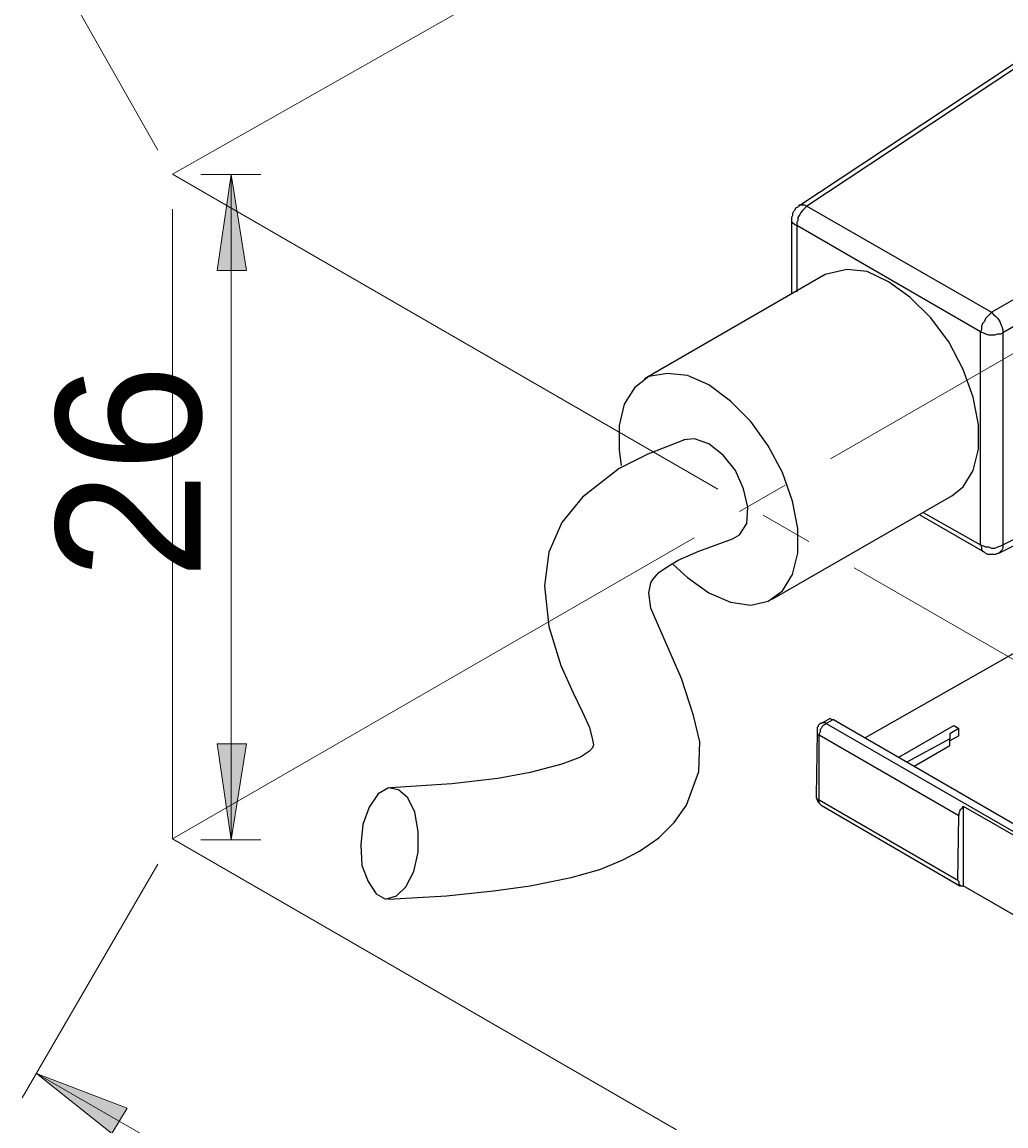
# Model space of a CAD drawing. Header units: millimetres. Extents: x 83 to 342, y -217 to -63.
# Tile 23 of 43: x 212 to 235, y -189 to -162. Entities that reach past the tile are written whole.
import ezdxf

# ---------------------------------------------------------------- set-up
doc = ezdxf.new("R2010")
doc.units = ezdxf.units.MM
doc.header["$MEASUREMENT"] = 0
for name, pattern in [('AI-Linetype-1', [19.05, 15.24, -1.27, 1.27, -1.27]), ('AI-Linetype-2', [19.05, 15.24, -1.27, 1.27, -1.27]), ('AI-Linetype-6', [19.05, 15.24, -1.27, 1.27, -1.27]), ('AI-Linetype-7', [19.05, 15.24, -1.27, 1.27, -1.27]), ('AI-Linetype-9', [19.05, 15.24, -1.27, 1.27, -1.27])]:
    doc.linetypes.add(name, pattern=pattern)
doc.layers.add('Capa 1', color=7, linetype='Continuous', lineweight=0)

msp = doc.modelspace()

# ---------------------------------------------------------------- hatches: boundary and pattern name
at = {"layer": 'Capa 1', "true_color": 0x010101, "transparency": 33554687}
h = msp.add_hatch(color=18, dxfattribs=at)
h.dxf.hatch_style = 2
edge = h.paths.add_edge_path()
edge.add_spline(control_points=[(216.569, -181.613), (216.569, -181.613), (216.224, -179.292), (216.224, -179.292), (216.224, -179.292), (216.94, -179.292), (216.94, -179.292)], knot_values=[0, 0, 0, 0, 1, 1, 1, 2, 2, 2, 2], degree=3, periodic=0)
edge.add_line((216.94, -179.292), (216.569, -181.613))
edge = h.paths.add_edge_path()
edge.add_spline(control_points=[(216.569, -165.513), (216.569, -165.513), (216.94, -167.834), (216.94, -167.834), (216.94, -167.834), (216.224, -167.834), (216.224, -167.834)], knot_values=[0, 0, 0, 0, 1, 1, 1, 2, 2, 2, 2], degree=3, periodic=0)
edge.add_line((216.224, -167.834), (216.569, -165.513))
h = msp.add_hatch(color=18, dxfattribs=at)
h.dxf.hatch_style = 2
edge = h.paths.add_edge_path()
edge.add_spline(control_points=[(257.044, -213.346), (257.044, -213.346), (254.871, -212.506), (254.871, -212.506), (254.871, -212.506), (255.216, -211.889), (255.216, -211.889)], knot_values=[0, 0, 0, 0, 1, 1, 1, 2, 2, 2, 2], degree=3, periodic=0)
edge.add_line((255.216, -211.889), (257.044, -213.346))
edge = h.paths.add_edge_path()
edge.add_spline(control_points=[(211.853, -187.269), (211.853, -187.269), (214.051, -188.108), (214.051, -188.108), (214.051, -188.108), (213.68, -188.725), (213.68, -188.725)], knot_values=[0, 0, 0, 0, 1, 1, 1, 2, 2, 2, 2], degree=3, periodic=0)
edge.add_line((213.68, -188.725), (211.853, -187.269))

# ---------------------------------------------------------------- linework, layer by layer
at = {"layer": 'Capa 1', "color": 8, "linetype": 'AI-Linetype-1', "lineweight": 18, "true_color": 0x808181}
msp.add_line((293.761, -120.913), (215.143, -165.505), dxfattribs=at)
at = {"layer": 'Capa 1', "color": 8, "linetype": 'AI-Linetype-7', "lineweight": 18, "true_color": 0x808181}
msp.add_line((293.761, -136.204), (215.143, -181.589), dxfattribs=at)
at = {"layer": 'Capa 1', "color": 8, "linetype": 'AI-Linetype-2', "lineweight": 18, "true_color": 0x808181}
msp.add_line((215.143, -165.505), (260.335, -191.593), dxfattribs=at)
at = {"layer": 'Capa 1', "color": 8, "linetype": 'AI-Linetype-9', "lineweight": 18, "true_color": 0x808181}
msp.add_line((215.143, -181.589), (215.143, -165.505), dxfattribs=at)
at = {"layer": 'Capa 1', "color": 8, "linetype": 'AI-Linetype-6', "lineweight": 18, "true_color": 0x808181}
msp.add_line((260.335, -207.678), (215.144, -181.589), dxfattribs=at)
at = {"layer": 'Capa 1', "color": 18, "lineweight": 18, "true_color": 0x010101}
for points in [[(214.791, -164.92), (214.791, -164.92), (212.445, -160.771), (212.445, -160.771)], [(215.829, -165.513), (215.829, -165.513), (217.286, -165.513), (217.286, -165.513)], [(216.569, -181.613), (216.569, -181.613), (216.569, -165.513), (216.569, -165.513)], [(215.829, -181.613), (215.829, -181.613), (217.286, -181.613), (217.286, -181.613)], [(214.791, -182.206), (214.791, -182.206), (211.507, -187.861), (211.507, -187.861)], [(257.044, -213.346), (257.044, -213.346), (211.853, -187.269), (211.853, -187.269)]]:
    msp.add_open_spline(points, degree=3, dxfattribs=at)
at = {"layer": 'Capa 1', "color": 18, "lineweight": 25, "true_color": 0x010101}
for points in [[(236.35, -162.278), (236.35, -162.278), (230.3, -166.278), (230.3, -166.278)], [(236.547, -162.278), (236.547, -162.278), (230.497, -166.278), (230.497, -166.278)], [(234.967, -168.846), (234.967, -168.846), (241.461, -165.118), (241.461, -165.118)], [(241.733, -165.587), (241.733, -165.587), (235.238, -169.34), (235.238, -169.34)], [(230.497, -166.278), (230.497, -166.278), (234.967, -168.846), (234.967, -168.846)], [(230.127, -166.599), (230.127, -166.599), (230.127, -168.402), (230.127, -168.402)], [(234.695, -169.316), (234.695, -169.316), (230.25, -166.747), (230.25, -166.747)], [(230.25, -166.747), (230.25, -166.747), (230.25, -168.353), (230.25, -168.353)], [(230.942, -167.933), (230.942, -167.933), (226.571, -170.452), (226.571, -170.452)], [(234.695, -174.477), (234.695, -174.477), (234.695, -169.316), (234.695, -169.316)], [(235.238, -169.34), (235.238, -169.34), (235.238, -174.477), (235.238, -174.477)], [(235.238, -174.477), (235.238, -174.477), (241.733, -171.242), (241.733, -171.242)], [(235.14, -174.674), (235.14, -174.674), (241.634, -171.415), (241.634, -171.415)], [(229.658, -175.786), (229.658, -175.786), (234.004, -173.291), (234.004, -173.291)], [(233.214, -173.736), (233.214, -173.736), (234.794, -174.65), (234.794, -174.65)], [(233.312, -173.687), (233.312, -173.687), (234.695, -174.477), (234.695, -174.477)], [(238.128, -175.613), (238.128, -175.613), (231.905, -179.144), (231.905, -179.144)], [(231.016, -178.7), (231.016, -178.7), (230.843, -178.798), (230.843, -178.798)], [(231.139, -178.7), (231.139, -178.7), (230.966, -178.798), (230.966, -178.798)], [(231.139, -178.7), (231.139, -178.7), (241.684, -184.799), (241.684, -184.799)], [(230.744, -178.996), (230.744, -178.996), (230.719, -180.552), (230.719, -180.552)], [(230.966, -178.798), (230.966, -178.798), (241.536, -184.898), (241.536, -184.898)], [(232.72, -179.613), (232.72, -179.613), (234.053, -178.848), (234.053, -178.848)], [(234.177, -178.922), (234.177, -178.922), (233.954, -179.045), (233.954, -179.045)], [(234.053, -178.848), (234.053, -178.848), (234.177, -178.922), (234.177, -178.922)], [(234.177, -179.095), (234.177, -179.095), (234.177, -178.922), (234.177, -178.922)], [(230.793, -179.07), (230.793, -179.07), (234.177, -181.021), (234.177, -181.021)], [(230.793, -180.65), (230.793, -180.65), (230.793, -179.07), (230.793, -179.07)], [(233.954, -179.169), (233.954, -179.169), (232.917, -179.737), (232.917, -179.737)], [(233.954, -179.045), (233.954, -179.045), (233.954, -179.169), (233.954, -179.169)], [(234.177, -179.095), (234.177, -179.095), (233.954, -179.218), (233.954, -179.218)], [(233.954, -179.342), (233.954, -179.342), (233.954, -179.169), (233.954, -179.169)], [(233.954, -179.342), (233.954, -179.342), (233.09, -179.835), (233.09, -179.835)], [(234.152, -182.601), (234.152, -182.601), (230.793, -180.65), (230.793, -180.65)], [(230.843, -180.774), (230.843, -180.774), (234.201, -182.725), (234.201, -182.725)], [(234.275, -180.799), (234.275, -180.799), (238.375, -183.145), (238.375, -183.145)], [(234.275, -180.799), (234.275, -180.799), (234.275, -182.725), (234.275, -182.725)], [(234.152, -182.601), (234.152, -182.601), (234.177, -181.021), (234.177, -181.021)], [(238.251, -185.021), (238.251, -185.021), (234.275, -182.725), (234.275, -182.725)]]:
    msp.add_open_spline(points, degree=3, dxfattribs=at)
at = {"layer": 'Capa 1', "color": 18, "lineweight": 18, "true_color": 0x010101}
for points in [[(216.569, -165.513), (216.569, -165.513), (216.94, -167.834), (216.94, -167.834), (216.94, -167.834), (216.224, -167.834), (216.224, -167.834), (216.224, -167.834), (216.569, -165.513), (216.569, -165.513)], [(216.569, -181.613), (216.569, -181.613), (216.224, -179.292), (216.224, -179.292), (216.224, -179.292), (216.94, -179.292), (216.94, -179.292), (216.94, -179.292), (216.569, -181.613), (216.569, -181.613)], [(211.853, -187.269), (211.853, -187.269), (214.051, -188.108), (214.051, -188.108), (214.051, -188.108), (213.68, -188.725), (213.68, -188.725), (213.68, -188.725), (211.853, -187.269), (211.853, -187.269)]]:
    msp.add_open_spline(points, degree=3, knots=[0, 0, 0, 0, 1, 1, 1, 2, 2, 2, 3, 3, 3, 3], dxfattribs=at)
at = {"layer": 'Capa 1'}
for points in [[(216.569, -165.513), (216.569, -165.513), (216.94, -167.834), (216.94, -167.834), (216.94, -167.834), (216.224, -167.834), (216.224, -167.834)], [(216.569, -181.613), (216.569, -181.613), (216.224, -179.292), (216.224, -179.292), (216.224, -179.292), (216.94, -179.292), (216.94, -179.292)], [(211.853, -187.269), (211.853, -187.269), (214.051, -188.108), (214.051, -188.108), (214.051, -188.108), (213.68, -188.725), (213.68, -188.725)]]:
    msp.add_open_spline(points, degree=3, knots=[0, 0, 0, 0, 1, 1, 1, 2, 2, 2, 2], dxfattribs=at)
at = {"layer": 'Capa 1', "color": 18, "lineweight": 25, "true_color": 0x010101}
for points, knots in [([(230.3, -166.278), (230.3, -166.278), (230.275, -166.303), (230.275, -166.303), (230.275, -166.303), (230.225, -166.328), (230.225, -166.328), (230.225, -166.328), (230.201, -166.377), (230.201, -166.377), (230.201, -166.377), (230.176, -166.402), (230.176, -166.402), (230.176, -166.402), (230.151, -166.451), (230.151, -166.451), (230.151, -166.451), (230.151, -166.5), (230.151, -166.5), (230.151, -166.5), (230.127, -166.55), (230.127, -166.55), (230.127, -166.55), (230.127, -166.599), (230.127, -166.599)], [0, 0, 0, 0, 1, 1, 1, 2, 2, 2, 3, 3, 3, 4, 4, 4, 5, 5, 5, 6, 6, 6, 7, 7, 7, 8, 8, 8, 8]), ([(230.497, -166.278), (230.497, -166.278), (230.448, -166.328), (230.448, -166.328), (230.448, -166.328), (230.398, -166.377), (230.398, -166.377), (230.398, -166.377), (230.349, -166.426), (230.349, -166.426), (230.349, -166.426), (230.324, -166.476), (230.324, -166.476), (230.324, -166.476), (230.275, -166.55), (230.275, -166.55), (230.275, -166.55), (230.275, -166.624), (230.275, -166.624), (230.275, -166.624), (230.25, -166.673), (230.25, -166.673), (230.25, -166.673), (230.25, -166.747), (230.25, -166.747)], [0, 0, 0, 0, 1, 1, 1, 2, 2, 2, 3, 3, 3, 4, 4, 4, 5, 5, 5, 6, 6, 6, 7, 7, 7, 8, 8, 8, 8]), ([(230.497, -166.278), (230.497, -166.278), (230.448, -166.254), (230.448, -166.254), (230.448, -166.254), (230.398, -166.254), (230.398, -166.254), (230.398, -166.254), (230.349, -166.254), (230.349, -166.254), (230.349, -166.254), (230.3, -166.254), (230.3, -166.254), (230.3, -166.254), (230.3, -166.278), (230.3, -166.278)], [0, 0, 0, 0, 1, 1, 1, 2, 2, 2, 3, 3, 3, 4, 4, 4, 5, 5, 5, 5]), ([(230.127, -166.599), (230.127, -166.599), (230.127, -166.599), (230.127, -166.599), (230.127, -166.599), (230.127, -166.649), (230.127, -166.649), (230.127, -166.649), (230.151, -166.673), (230.151, -166.673), (230.151, -166.673), (230.201, -166.723), (230.201, -166.723), (230.201, -166.723), (230.25, -166.747), (230.25, -166.747)], [0, 0, 0, 0, 1, 1, 1, 2, 2, 2, 3, 3, 3, 4, 4, 4, 5, 5, 5, 5]), ([(232.473, -168.106), (232.473, -168.106), (231.954, -167.859), (231.954, -167.859), (231.954, -167.859), (231.46, -167.809), (231.46, -167.809), (231.46, -167.809), (231.04, -167.908), (231.04, -167.908), (231.04, -167.908), (230.942, -167.933), (230.942, -167.933)], [0, 0, 0, 0, 1, 1, 1, 2, 2, 2, 3, 3, 3, 4, 4, 4, 4]), ([(234.004, -173.291), (234.004, -173.291), (234.275, -173.069), (234.275, -173.069), (234.275, -173.069), (234.522, -172.674), (234.522, -172.674), (234.522, -172.674), (234.646, -172.156), (234.646, -172.156), (234.646, -172.156), (234.646, -171.563), (234.646, -171.563), (234.646, -171.563), (234.522, -170.896), (234.522, -170.896), (234.522, -170.896), (234.275, -170.229), (234.275, -170.229), (234.275, -170.229), (233.93, -169.563), (233.93, -169.563), (233.93, -169.563), (233.485, -168.97), (233.485, -168.97), (233.485, -168.97), (232.991, -168.476), (232.991, -168.476), (232.991, -168.476), (232.473, -168.106), (232.473, -168.106)], [0, 0, 0, 0, 1, 1, 1, 2, 2, 2, 3, 3, 3, 4, 4, 4, 5, 5, 5, 6, 6, 6, 7, 7, 7, 8, 8, 8, 9, 9, 9, 10, 10, 10, 10]), ([(234.967, -168.846), (234.967, -168.846), (234.917, -168.896), (234.917, -168.896), (234.917, -168.896), (234.868, -168.945), (234.868, -168.945), (234.868, -168.945), (234.819, -168.995), (234.819, -168.995), (234.819, -168.995), (234.794, -169.069), (234.794, -169.069), (234.794, -169.069), (234.745, -169.118), (234.745, -169.118), (234.745, -169.118), (234.72, -169.192), (234.72, -169.192), (234.72, -169.192), (234.72, -169.266), (234.72, -169.266), (234.72, -169.266), (234.695, -169.316), (234.695, -169.316)], [0, 0, 0, 0, 1, 1, 1, 2, 2, 2, 3, 3, 3, 4, 4, 4, 5, 5, 5, 6, 6, 6, 7, 7, 7, 8, 8, 8, 8]), ([(234.967, -168.846), (234.967, -168.846), (235.016, -168.896), (235.016, -168.896), (235.016, -168.896), (235.066, -168.945), (235.066, -168.945), (235.066, -168.945), (235.115, -168.995), (235.115, -168.995), (235.115, -168.995), (235.164, -169.069), (235.164, -169.069), (235.164, -169.069), (235.189, -169.143), (235.189, -169.143), (235.189, -169.143), (235.214, -169.192), (235.214, -169.192), (235.214, -169.192), (235.238, -169.266), (235.238, -169.266), (235.238, -169.266), (235.238, -169.34), (235.238, -169.34)], [0, 0, 0, 0, 1, 1, 1, 2, 2, 2, 3, 3, 3, 4, 4, 4, 5, 5, 5, 6, 6, 6, 7, 7, 7, 8, 8, 8, 8]), ([(234.695, -169.316), (234.695, -169.316), (234.769, -169.34), (234.769, -169.34), (234.769, -169.34), (234.819, -169.365), (234.819, -169.365), (234.819, -169.365), (234.893, -169.39), (234.893, -169.39), (234.893, -169.39), (234.967, -169.39), (234.967, -169.39), (234.967, -169.39), (235.041, -169.39), (235.041, -169.39), (235.041, -169.39), (235.115, -169.365), (235.115, -169.365), (235.115, -169.365), (235.189, -169.365), (235.189, -169.365), (235.189, -169.365), (235.238, -169.34), (235.238, -169.34)], [0, 0, 0, 0, 1, 1, 1, 2, 2, 2, 3, 3, 3, 4, 4, 4, 5, 5, 5, 6, 6, 6, 7, 7, 7, 8, 8, 8, 8]), ([(228.126, -170.6), (228.126, -170.6), (227.608, -170.378), (227.608, -170.378), (227.608, -170.378), (227.114, -170.328), (227.114, -170.328), (227.114, -170.328), (226.669, -170.402), (226.669, -170.402), (226.669, -170.402), (226.324, -170.674), (226.324, -170.674), (226.324, -170.674), (226.077, -171.069), (226.077, -171.069), (226.077, -171.069), (225.953, -171.588), (225.953, -171.588), (225.953, -171.588), (225.953, -172.18), (225.953, -172.18), (225.953, -172.18), (226.003, -172.551), (226.003, -172.551)], [0, 0, 0, 0, 1, 1, 1, 2, 2, 2, 3, 3, 3, 4, 4, 4, 5, 5, 5, 6, 6, 6, 7, 7, 7, 8, 8, 8, 8]), ([(227.262, -174.946), (227.262, -174.946), (227.608, -175.267), (227.608, -175.267), (227.608, -175.267), (228.126, -175.637), (228.126, -175.637), (228.126, -175.637), (228.645, -175.86), (228.645, -175.86), (228.645, -175.86), (229.139, -175.934), (229.139, -175.934), (229.139, -175.934), (229.559, -175.835), (229.559, -175.835), (229.559, -175.835), (229.904, -175.588), (229.904, -175.588), (229.904, -175.588), (230.151, -175.193), (230.151, -175.193), (230.151, -175.193), (230.275, -174.674), (230.275, -174.674), (230.275, -174.674), (230.275, -174.082), (230.275, -174.082), (230.275, -174.082), (230.151, -173.415), (230.151, -173.415), (230.151, -173.415), (229.904, -172.723), (229.904, -172.723), (229.904, -172.723), (229.559, -172.081), (229.559, -172.081), (229.559, -172.081), (229.139, -171.489), (229.139, -171.489), (229.139, -171.489), (228.645, -170.995), (228.645, -170.995), (228.645, -170.995), (228.126, -170.6), (228.126, -170.6)], [0, 0, 0, 0, 1, 1, 1, 2, 2, 2, 3, 3, 3, 4, 4, 4, 5, 5, 5, 6, 6, 6, 7, 7, 7, 8, 8, 8, 9, 9, 9, 10, 10, 10, 11, 11, 11, 12, 12, 12, 13, 13, 13, 14, 14, 14, 15, 15, 15, 15]), ([(227.534, -171.933), (227.534, -171.933), (226.645, -172.279), (226.645, -172.279), (226.645, -172.279), (225.953, -172.625), (225.953, -172.625), (225.953, -172.625), (225.064, -173.316), (225.064, -173.316), (225.064, -173.316), (224.57, -173.934), (224.57, -173.934), (224.57, -173.934), (224.249, -174.65), (224.249, -174.65), (224.249, -174.65), (224.151, -175.465), (224.151, -175.465), (224.151, -175.465), (224.249, -176.452), (224.249, -176.452), (224.249, -176.452), (224.546, -177.391), (224.546, -177.391), (224.546, -177.391), (224.842, -178.058), (224.842, -178.058), (224.842, -178.058), (225.064, -178.527), (225.064, -178.527), (225.064, -178.527), (225.237, -178.897), (225.237, -178.897), (225.237, -178.897), (225.311, -179.193), (225.311, -179.193), (225.311, -179.193), (225.336, -179.317), (225.336, -179.317), (225.336, -179.317), (225.311, -179.391), (225.311, -179.391), (225.311, -179.391), (225.237, -179.465), (225.237, -179.465), (225.237, -179.465), (225.015, -179.613), (225.015, -179.613), (225.015, -179.613), (224.57, -179.786), (224.57, -179.786), (224.57, -179.786), (223.805, -179.984), (223.805, -179.984), (223.805, -179.984), (223.015, -180.132), (223.015, -180.132), (223.015, -180.132), (221.903, -180.255), (221.903, -180.255), (221.903, -180.255), (220.422, -180.354), (220.422, -180.354)], [0, 0, 0, 0, 1, 1, 1, 2, 2, 2, 3, 3, 3, 4, 4, 4, 5, 5, 5, 6, 6, 6, 7, 7, 7, 8, 8, 8, 9, 9, 9, 10, 10, 10, 11, 11, 11, 12, 12, 12, 13, 13, 13, 14, 14, 14, 15, 15, 15, 16, 16, 16, 17, 17, 17, 18, 18, 18, 19, 19, 19, 20, 20, 20, 21, 21, 21, 21]), ([(228.126, -172.032), (228.126, -172.032), (227.781, -171.909), (227.781, -171.909), (227.781, -171.909), (227.509, -171.933), (227.509, -171.933)], [0, 0, 0, 0, 1, 1, 1, 2, 2, 2, 2]), ([(228.694, -174.329), (228.694, -174.329), (228.867, -174.23), (228.867, -174.23), (228.867, -174.23), (229.04, -173.958), (229.04, -173.958), (229.04, -173.958), (229.065, -173.563), (229.065, -173.563), (229.065, -173.563), (228.966, -173.119), (228.966, -173.119), (228.966, -173.119), (228.769, -172.674), (228.769, -172.674), (228.769, -172.674), (228.472, -172.304), (228.472, -172.304), (228.472, -172.304), (228.126, -172.032), (228.126, -172.032)], [0, 0, 0, 0, 1, 1, 1, 2, 2, 2, 3, 3, 3, 4, 4, 4, 5, 5, 5, 6, 6, 6, 7, 7, 7, 7]), ([(220.372, -183.046), (220.372, -183.046), (221.78, -182.972), (221.78, -182.972), (221.78, -182.972), (222.916, -182.848), (222.916, -182.848), (222.916, -182.848), (223.805, -182.725), (223.805, -182.725), (223.805, -182.725), (224.793, -182.527), (224.793, -182.527), (224.793, -182.527), (225.484, -182.33), (225.484, -182.33), (225.484, -182.33), (226.027, -182.107), (226.027, -182.107), (226.027, -182.107), (226.447, -181.885), (226.447, -181.885), (226.447, -181.885), (226.916, -181.564), (226.916, -181.564), (226.916, -181.564), (227.287, -181.194), (227.287, -181.194), (227.287, -181.194), (227.583, -180.774), (227.583, -180.774), (227.583, -180.774), (227.88, -179.959), (227.88, -179.959), (227.88, -179.959), (227.904, -179.243), (227.904, -179.243), (227.904, -179.243), (227.756, -178.601), (227.756, -178.601), (227.756, -178.601), (227.46, -177.712), (227.46, -177.712), (227.46, -177.712), (227.04, -176.749), (227.04, -176.749), (227.04, -176.749), (226.719, -176.008), (226.719, -176.008), (226.719, -176.008), (226.669, -175.637), (226.669, -175.637), (226.669, -175.637), (226.719, -175.39), (226.719, -175.39), (226.719, -175.39), (226.768, -175.316), (226.768, -175.316), (226.768, -175.316), (226.916, -175.144), (226.916, -175.144), (226.916, -175.144), (227.089, -175.02), (227.089, -175.02), (227.089, -175.02), (227.386, -174.847), (227.386, -174.847), (227.386, -174.847), (227.88, -174.625), (227.88, -174.625), (227.88, -174.625), (228.694, -174.329), (228.694, -174.329)], [0, 0, 0, 0, 1, 1, 1, 2, 2, 2, 3, 3, 3, 4, 4, 4, 5, 5, 5, 6, 6, 6, 7, 7, 7, 8, 8, 8, 9, 9, 9, 10, 10, 10, 11, 11, 11, 12, 12, 12, 13, 13, 13, 14, 14, 14, 15, 15, 15, 16, 16, 16, 17, 17, 17, 18, 18, 18, 19, 19, 19, 20, 20, 20, 21, 21, 21, 22, 22, 22, 23, 23, 23, 24, 24, 24, 24]), ([(234.695, -174.477), (234.695, -174.477), (234.769, -174.501), (234.769, -174.501), (234.769, -174.501), (234.819, -174.526), (234.819, -174.526), (234.819, -174.526), (234.893, -174.526), (234.893, -174.526), (234.893, -174.526), (234.967, -174.551), (234.967, -174.551), (234.967, -174.551), (235.041, -174.551), (235.041, -174.551), (235.041, -174.551), (235.115, -174.526), (235.115, -174.526), (235.115, -174.526), (235.189, -174.501), (235.189, -174.501), (235.189, -174.501), (235.238, -174.477), (235.238, -174.477)], [0, 0, 0, 0, 1, 1, 1, 2, 2, 2, 3, 3, 3, 4, 4, 4, 5, 5, 5, 6, 6, 6, 7, 7, 7, 8, 8, 8, 8]), ([(234.695, -174.477), (234.695, -174.477), (234.72, -174.526), (234.72, -174.526), (234.72, -174.526), (234.72, -174.576), (234.72, -174.576), (234.72, -174.576), (234.745, -174.625), (234.745, -174.625), (234.745, -174.625), (234.794, -174.65), (234.794, -174.65)], [0, 0, 0, 0, 1, 1, 1, 2, 2, 2, 3, 3, 3, 4, 4, 4, 4]), ([(234.794, -174.65), (234.794, -174.65), (234.819, -174.674), (234.819, -174.674), (234.819, -174.674), (234.868, -174.699), (234.868, -174.699), (234.868, -174.699), (234.917, -174.699), (234.917, -174.699), (234.917, -174.699), (234.967, -174.699), (234.967, -174.699), (234.967, -174.699), (235.016, -174.699), (235.016, -174.699), (235.016, -174.699), (235.066, -174.699), (235.066, -174.699), (235.066, -174.699), (235.115, -174.674), (235.115, -174.674), (235.115, -174.674), (235.14, -174.674), (235.14, -174.674)], [0, 0, 0, 0, 1, 1, 1, 2, 2, 2, 3, 3, 3, 4, 4, 4, 5, 5, 5, 6, 6, 6, 7, 7, 7, 8, 8, 8, 8]), ([(235.238, -174.477), (235.238, -174.477), (235.238, -174.551), (235.238, -174.551), (235.238, -174.551), (235.214, -174.6), (235.214, -174.6), (235.214, -174.6), (235.189, -174.625), (235.189, -174.625), (235.189, -174.625), (235.164, -174.65), (235.164, -174.65), (235.164, -174.65), (235.14, -174.674), (235.14, -174.674)], [0, 0, 0, 0, 1, 1, 1, 2, 2, 2, 3, 3, 3, 4, 4, 4, 5, 5, 5, 5]), ([(231.016, -178.7), (231.016, -178.7), (231.04, -178.675), (231.04, -178.675), (231.04, -178.675), (231.065, -178.675), (231.065, -178.675), (231.065, -178.675), (231.09, -178.7), (231.09, -178.7), (231.09, -178.7), (231.139, -178.7), (231.139, -178.7)], [0, 0, 0, 0, 1, 1, 1, 2, 2, 2, 3, 3, 3, 4, 4, 4, 4]), ([(230.843, -178.798), (230.843, -178.798), (230.818, -178.798), (230.818, -178.798), (230.818, -178.798), (230.793, -178.823), (230.793, -178.823), (230.793, -178.823), (230.769, -178.848), (230.769, -178.848), (230.769, -178.848), (230.769, -178.872), (230.769, -178.872), (230.769, -178.872), (230.744, -178.897), (230.744, -178.897), (230.744, -178.897), (230.744, -178.922), (230.744, -178.922), (230.744, -178.922), (230.744, -178.946), (230.744, -178.946), (230.744, -178.946), (230.744, -178.996), (230.744, -178.996)], [0, 0, 0, 0, 1, 1, 1, 2, 2, 2, 3, 3, 3, 4, 4, 4, 5, 5, 5, 6, 6, 6, 7, 7, 7, 8, 8, 8, 8]), ([(230.744, -178.996), (230.744, -178.996), (230.744, -179.021), (230.744, -179.021), (230.744, -179.021), (230.744, -179.045), (230.744, -179.045), (230.744, -179.045), (230.769, -179.07), (230.769, -179.07), (230.769, -179.07), (230.793, -179.07), (230.793, -179.07)], [0, 0, 0, 0, 1, 1, 1, 2, 2, 2, 3, 3, 3, 4, 4, 4, 4]), ([(230.966, -178.798), (230.966, -178.798), (230.942, -178.823), (230.942, -178.823), (230.942, -178.823), (230.892, -178.848), (230.892, -178.848), (230.892, -178.848), (230.868, -178.872), (230.868, -178.872), (230.868, -178.872), (230.843, -178.922), (230.843, -178.922), (230.843, -178.922), (230.818, -178.946), (230.818, -178.946), (230.818, -178.946), (230.818, -178.996), (230.818, -178.996), (230.818, -178.996), (230.793, -179.045), (230.793, -179.045), (230.793, -179.045), (230.793, -179.07), (230.793, -179.07)], [0, 0, 0, 0, 1, 1, 1, 2, 2, 2, 3, 3, 3, 4, 4, 4, 5, 5, 5, 6, 6, 6, 7, 7, 7, 8, 8, 8, 8]), ([(230.843, -178.798), (230.843, -178.798), (230.868, -178.774), (230.868, -178.774), (230.868, -178.774), (230.892, -178.774), (230.892, -178.774), (230.892, -178.774), (230.942, -178.774), (230.942, -178.774), (230.942, -178.774), (230.966, -178.798), (230.966, -178.798)], [0, 0, 0, 0, 1, 1, 1, 2, 2, 2, 3, 3, 3, 4, 4, 4, 4]), ([(220.076, -182.922), (220.076, -182.922), (219.879, -182.626), (219.879, -182.626), (219.879, -182.626), (219.73, -182.231), (219.73, -182.231), (219.73, -182.231), (219.706, -181.737), (219.706, -181.737), (219.706, -181.737), (219.755, -181.243), (219.755, -181.243), (219.755, -181.243), (219.903, -180.823), (219.903, -180.823), (219.903, -180.823), (220.125, -180.502), (220.125, -180.502), (220.125, -180.502), (220.372, -180.354), (220.372, -180.354), (220.372, -180.354), (220.619, -180.403), (220.619, -180.403), (220.619, -180.403), (220.842, -180.601), (220.842, -180.601), (220.842, -180.601), (221.014, -180.947), (221.014, -180.947), (221.014, -180.947), (221.089, -181.416), (221.089, -181.416), (221.089, -181.416), (221.089, -181.91), (221.089, -181.91), (221.089, -181.91), (220.99, -182.379), (220.99, -182.379), (220.99, -182.379), (220.792, -182.749), (220.792, -182.749), (220.792, -182.749), (220.57, -182.972), (220.57, -182.972), (220.57, -182.972), (220.298, -183.046), (220.298, -183.046), (220.298, -183.046), (220.076, -182.922), (220.076, -182.922)], [0, 0, 0, 0, 1, 1, 1, 2, 2, 2, 3, 3, 3, 4, 4, 4, 5, 5, 5, 6, 6, 6, 7, 7, 7, 8, 8, 8, 9, 9, 9, 10, 10, 10, 11, 11, 11, 12, 12, 12, 13, 13, 13, 14, 14, 14, 15, 15, 15, 16, 16, 16, 17, 17, 17, 17]), ([(230.719, -180.552), (230.719, -180.552), (230.719, -180.576), (230.719, -180.576), (230.719, -180.576), (230.744, -180.65), (230.744, -180.65), (230.744, -180.65), (230.769, -180.7), (230.769, -180.7), (230.769, -180.7), (230.843, -180.774), (230.843, -180.774)], [0, 0, 0, 0, 1, 1, 1, 2, 2, 2, 3, 3, 3, 4, 4, 4, 4]), ([(230.719, -180.552), (230.719, -180.552), (230.719, -180.576), (230.719, -180.576), (230.719, -180.576), (230.719, -180.601), (230.719, -180.601), (230.719, -180.601), (230.744, -180.626), (230.744, -180.626), (230.744, -180.626), (230.769, -180.65), (230.769, -180.65), (230.769, -180.65), (230.793, -180.65), (230.793, -180.65)], [0, 0, 0, 0, 1, 1, 1, 2, 2, 2, 3, 3, 3, 4, 4, 4, 5, 5, 5, 5]), ([(230.843, -180.774), (230.843, -180.774), (230.843, -180.774), (230.843, -180.774), (230.843, -180.774), (230.818, -180.749), (230.818, -180.749), (230.818, -180.749), (230.793, -180.724), (230.793, -180.724), (230.793, -180.724), (230.793, -180.7), (230.793, -180.7), (230.793, -180.7), (230.793, -180.65), (230.793, -180.65)], [0, 0, 0, 0, 1, 1, 1, 2, 2, 2, 3, 3, 3, 4, 4, 4, 5, 5, 5, 5]), ([(234.275, -180.799), (234.275, -180.799), (234.251, -180.823), (234.251, -180.823), (234.251, -180.823), (234.251, -180.848), (234.251, -180.848), (234.251, -180.848), (234.226, -180.873), (234.226, -180.873), (234.226, -180.873), (234.201, -180.897), (234.201, -180.897), (234.201, -180.897), (234.201, -180.922), (234.201, -180.922), (234.201, -180.922), (234.177, -180.971), (234.177, -180.971), (234.177, -180.971), (234.177, -180.996), (234.177, -180.996), (234.177, -180.996), (234.177, -181.021), (234.177, -181.021)], [0, 0, 0, 0, 1, 1, 1, 2, 2, 2, 3, 3, 3, 4, 4, 4, 5, 5, 5, 6, 6, 6, 7, 7, 7, 8, 8, 8, 8]), ([(234.152, -182.601), (234.152, -182.601), (234.177, -182.626), (234.177, -182.626), (234.177, -182.626), (234.177, -182.651), (234.177, -182.651), (234.177, -182.651), (234.177, -182.675), (234.177, -182.675), (234.177, -182.675), (234.201, -182.7), (234.201, -182.7), (234.201, -182.7), (234.201, -182.725), (234.201, -182.725), (234.201, -182.725), (234.226, -182.725), (234.226, -182.725), (234.226, -182.725), (234.251, -182.725), (234.251, -182.725), (234.251, -182.725), (234.275, -182.725), (234.275, -182.725)], [0, 0, 0, 0, 1, 1, 1, 2, 2, 2, 3, 3, 3, 4, 4, 4, 5, 5, 5, 6, 6, 6, 7, 7, 7, 8, 8, 8, 8])]:
    msp.add_open_spline(points, degree=3, knots=knots, dxfattribs=at)

# ---------------------------------------------------------------- texts
at = {"layer": 'Capa 1', "insert": (215.878, -176.608), "char_height": 0.2, "attachment_point": 7, "rotation": 90}
msp.add_mtext('\\C18;\\c65793;\\FCentury Gothic|b0|i0|c1;\\H3.496733;\\W1.000301; 26 ', dxfattribs=at)

doc.saveas('drawing.dxf')
